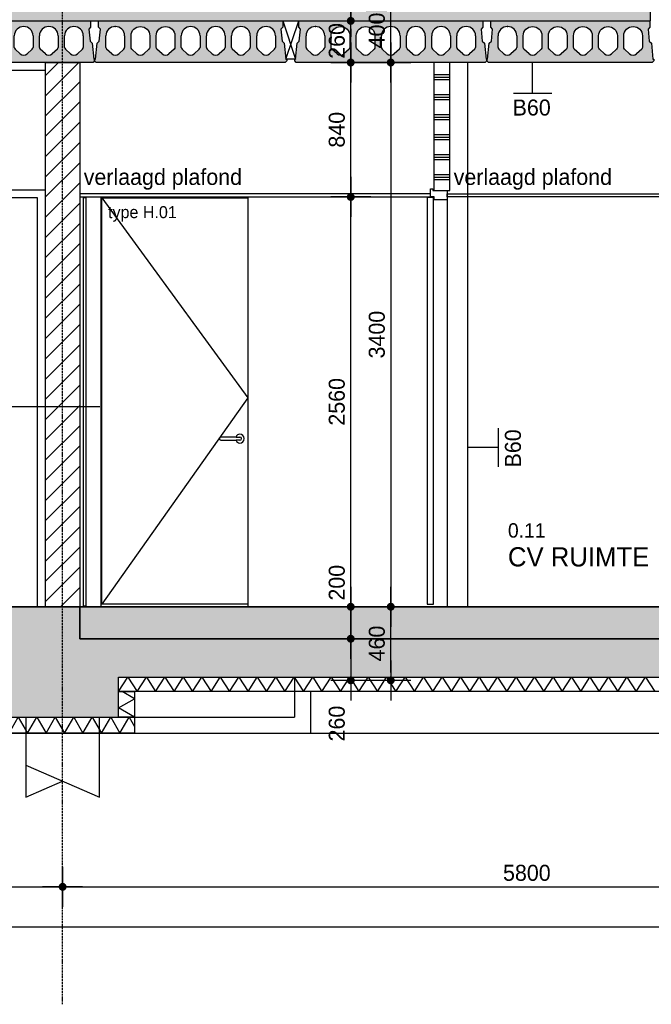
# Model space of a CAD drawing. Header units: millimetres. Extents: x -297000 to 504135, y -166520 to 252050.
# Tile 246 of 250: x 17857 to 21803, y -37084 to -30933. Entities that reach past the tile are written whole.
import ezdxf
from ezdxf.enums import TextEntityAlignment as Align

# ---------------------------------------------------------------- set-up
doc = ezdxf.new("R2010")
doc.units = ezdxf.units.MM
doc.header["$MEASUREMENT"] = 0
for name, pattern in [('ACAD_ISO10W100', [18, 12, -3, 0, -3]), ('CENTER', [50.800000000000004, 31.75, -6.349999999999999, 6.349999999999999, -6.349999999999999]), ('HIDDEN2', [4.762499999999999, 3.175, -1.5875])]:
    doc.linetypes.add(name, pattern=pattern)
doc.layers.get('Defpoints').update_dxf_attribs({"color": 6})
doc.layers.add('000_FRAME_N', color=30, linetype='Continuous', plot=False)
for name, color, linetype in [('010_D0050_D', 1, 'Continuous'), ('010_T0050_T', 4, 'Continuous'), ('010_T0100_T', 4, 'Continuous'), ('040_AXPRI_B', 9, 'CENTER'), ('053_SHADE_S', 253, 'Continuous'), ('068_HATCH_H', 8, 'Continuous'), ('080_SYMB_DETAIL', 4, 'Continuous'), ('080_SYMBO_G', 1, 'Continuous'), ('200_PRIMA_G', 3, 'Continuous'), ('210_INSUL_G', 8, 'Continuous'), ('220_WALIN_E', 1, 'Continuous'), ('220_WALIN_G', 1, 'Continuous'), ('299_CONCR_G', 3, 'Continuous'), ('299_CONCR_H', 251, 'Continuous'), ('320_DOORS_E', 8, 'Continuous'), ('320_DOORS_G', 2, 'Continuous'), ('420_WAFIN_G', 1, 'Continuous'), ('450_CEIFI_G', 2, 'Continuous')]:
    doc.layers.add(name, color=color, linetype=linetype)
doc.styles.add('VMX 1 SMALL 100', font='unvr55w.TTF', dxfattribs={"height": 100})
doc.styles.add('VMX 2 MEDIUM 50', font='unvr55w.TTF', dxfattribs={"height": 100})
doc.styles.add('VMX 4 GIANT 50', font='unvr55w.TTF', dxfattribs={"height": 300})
doc.dimstyles.new('VMX 50', dxfattribs={"dimscale": 50, "dimtxt": 1, "dimasz": 1, "dimexe": 2, "dimexo": 2, "dimgap": 0.7, "dimtad": 1, "dimdec": 0, "dimdsep": 46, "dimtxsty": 'VMX 2 MEDIUM 50', "dimblk1": 'VMX-DIM-ARROW', "dimblk2": 'VMX-DIM-ARROW', "dimsah": 1, "dimcen": 1, "dimdle": 2, "dimse1": 1, "dimse2": 1, "dimclrd": 256, "dimclre": 256, "dimclrt": 256, "dimadec": 0, "dimazin": 0, "dimtm": 1e-09, "dimtfac": 1, "dimtdec": 0, "dimtmove": 2, "dimatfit": 2, "dimldrblk": 'VMX-DIM-ARROW', "dimfxl": 0, "dimtolj": 2, "dimlwd": -1, "dimarcsym": 0})

# ---------------------------------------------------------------- blocks, each defined once
blk = doc.blocks.new('VMX-DIM-ARROW')
h = blk.add_hatch(color=256)
edge = h.paths.add_edge_path()
edge.add_arc((0, 0), 0.5, 0, 360)
for p, q in [((0, 2.500000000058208), (0, -2.499999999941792)), ((-2.5, 0), (2.5, 0))]:
    blk.add_line(p, q)
blk = doc.blocks.new('*D482')
at = {"layer": '010_D0050_D'}
blk.add_line((19925.00000244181, -34550.00000125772), (19925.00000244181, -32089.99967309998), dxfattribs=at)
at = {"layer": 'Defpoints', "color": 0}
for p in [(19925.00000244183, -32039.99967309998), (19925.00000244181, -32039.99967309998), (19924.99999995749, -34600.00000125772)]:
    blk.add_point(p, dxfattribs=at)
at = {"layer": '010_D0050_D', "xscale": 50, "yscale": 50, "zscale": 50}
for p, rotation in [((19925.00000244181, -32039.99967309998), 90), ((19925.00000244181, -34600.00000125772), 270)]:
    blk.add_blockref('VMX-DIM-ARROW', p, dxfattribs=dict(at, rotation=rotation))
at = {"layer": '010_D0050_D', "insert": (19838.12190180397, -33319.99983717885), "char_height": 100, "attachment_point": 5, "rotation": 90, "style": 'VMX 2 MEDIUM 50'}
blk.add_mtext('\\A2;2560', dxfattribs=at)
blk = doc.blocks.new('*D483')
at = {"layer": '010_D0050_D'}
blk.add_line((19924.99999995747, -31989.99967309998), (19924.99999995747, -31250.00000125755), dxfattribs=at)
at = {"layer": 'Defpoints', "color": 0}
for p in [(19602.99999566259, -31200.00000125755), (19924.99999995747, -31200.00000125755), (19924.99999995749, -32039.99967309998)]:
    blk.add_point(p, dxfattribs=at)
at = {"layer": '010_D0050_D', "xscale": 50, "yscale": 50, "zscale": 50}
for p, rotation in [((19924.99999995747, -31200.00000125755), 90), ((19924.99999995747, -32039.99967309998), 270)]:
    blk.add_blockref('VMX-DIM-ARROW', p, dxfattribs=dict(at, rotation=rotation))
at = {"layer": '010_D0050_D', "insert": (19838.12189931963, -31619.99983717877), "char_height": 100, "attachment_point": 5, "rotation": 90, "style": 'VMX 2 MEDIUM 50'}
blk.add_mtext('\\A2;840', dxfattribs=at)
blk = doc.blocks.new('*D484')
at = {"layer": '010_D0050_D'}
blk.add_line((19924.99999995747, -31150.00000125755), (19924.99999995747, -30990.00004977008), dxfattribs=at)
at = {"layer": 'Defpoints', "color": 0}
for p in [(19332.99999549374, -30940.00004977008), (19924.99999995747, -30940.00004977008), (19602.99999566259, -31200.00000125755)]:
    blk.add_point(p, dxfattribs=at)
at = {"layer": '010_D0050_D', "xscale": 50, "yscale": 50, "zscale": 50}
for p, rotation in [((19924.99999995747, -30940.00004977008), 90), ((19924.99999995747, -31200.00000125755), 270)]:
    blk.add_blockref('VMX-DIM-ARROW', p, dxfattribs=dict(at, rotation=rotation))
at = {"layer": '010_D0050_D', "insert": (19838.12189931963, -31065.00004977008), "char_height": 100, "attachment_point": 5, "rotation": 90, "style": 'VMX 2 MEDIUM 50'}
blk.add_mtext('\\A2;260', dxfattribs=at)
blk = doc.blocks.new('*D488')
at = {"layer": '010_D0050_D'}
blk.add_line((19924.99999995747, -34649.99967231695), (19924.99999995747, -34750.00000164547), dxfattribs=at)
at = {"layer": 'Defpoints', "color": 0}
for p in [(17981.99999992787, -34599.99967231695), (17981.99999992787, -34800.00000164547), (19924.99999995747, -34800.00000164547)]:
    blk.add_point(p, dxfattribs=at)
at = {"layer": '010_D0050_D', "xscale": 50, "yscale": 50, "zscale": 50}
for p, rotation in [((19924.99999995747, -34599.99967231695), 90), ((19924.99999995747, -34800.00000164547), 270)]:
    blk.add_blockref('VMX-DIM-ARROW', p, dxfattribs=dict(at, rotation=rotation))
at = {"layer": '010_D0050_D', "insert": (19838.12189931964, -34449.9998369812), "char_height": 100, "attachment_point": 5, "rotation": 90, "style": 'VMX 2 MEDIUM 50'}
blk.add_mtext('\\A2;200', dxfattribs=at)
blk = doc.blocks.new('*D489')
at = {"layer": '010_D0050_D'}
blk.add_line((19924.99999995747, -34850.00000164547), (19924.99999995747, -35009.99968895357), dxfattribs=at)
at = {"layer": 'Defpoints', "color": 0}
for p in [(17981.99999992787, -34800.00000164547), (18224.99999992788, -35059.99968895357), (19924.99999995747, -35059.99968895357)]:
    blk.add_point(p, dxfattribs=at)
at = {"layer": '010_D0050_D', "xscale": 50, "yscale": 50, "zscale": 50}
for p, rotation in [((19924.99999995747, -34800.00000164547), 90), ((19924.99999995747, -35059.99968895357), 270)]:
    blk.add_blockref('VMX-DIM-ARROW', p, dxfattribs=dict(at, rotation=rotation))
at = {"layer": '010_D0050_D', "insert": (19838.12189931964, -35329.99984529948), "char_height": 100, "attachment_point": 5, "rotation": 90, "style": 'VMX 2 MEDIUM 50'}
blk.add_mtext('\\A2;260', dxfattribs=at)
blk = doc.blocks.new('*D491')
at = {"layer": '010_D0050_D'}
blk.add_line((20174.99999995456, -31150.000001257), (20174.99999995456, -30849.99815500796), dxfattribs=at)
at = {"layer": 'Defpoints', "color": 0}
for p in [(19582.99999570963, -30799.99815500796), (20174.99999995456, -30799.99815500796), (19852.99999565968, -31200.000001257)]:
    blk.add_point(p, dxfattribs=at)
at = {"layer": '010_D0050_D', "xscale": 50, "yscale": 50, "zscale": 50}
for p, rotation in [((20174.99999995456, -30799.99815500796), 90), ((20174.99999995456, -31200.000001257), 270)]:
    blk.add_blockref('VMX-DIM-ARROW', p, dxfattribs=dict(at, rotation=rotation))
at = {"layer": '010_D0050_D', "insert": (20088.12189931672, -30999.99907813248), "char_height": 100, "attachment_point": 5, "rotation": 90, "style": 'VMX 2 MEDIUM 50'}
blk.add_mtext('\\A2;400', dxfattribs=at)
blk = doc.blocks.new('*D492')
at = {"layer": '010_D0050_D'}
for p, q in [((19924.99999995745, -30750.00000125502), (19924.99999995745, -30700.00000125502)), ((19924.99999995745, -30940.00000125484), (19924.99999995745, -30800.00000125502)), ((19924.99999995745, -30990.00000125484), (19924.99999995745, -31040.00000125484))]:
    blk.add_line(p, q, dxfattribs=at)
at = {"layer": 'Defpoints', "color": 0}
for p in [(18299.9999999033, -30800.00000125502), (19924.99999995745, -30800.00000125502), (18299.9999999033, -30940.00000125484)]:
    blk.add_point(p, dxfattribs=at)
at = {"layer": '010_D0050_D', "xscale": 50, "yscale": 50, "zscale": 50}
for p, rotation in [((19924.99999995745, -30800.00000125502), 270), ((19924.99999995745, -30940.00000125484), 90)]:
    blk.add_blockref('VMX-DIM-ARROW', p, dxfattribs=dict(at, rotation=rotation))
at = {"layer": '010_D0050_D', "insert": (19838.12189931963, -30620.0000320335), "char_height": 100, "attachment_point": 5, "rotation": 90, "style": 'VMX 2 MEDIUM 50'}
blk.add_mtext('\\A2;140', dxfattribs=at)
blk = doc.blocks.new('*D495')
at = {"layer": '010_D0050_D'}
blk.add_line((20174.99999990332, -31250.00000125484), (20174.99999990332, -34549.99967231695), dxfattribs=at)
at = {"layer": 'Defpoints', "color": 0}
for p in [(20442.99996575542, -31200.00000125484), (20174.99999990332, -34599.99967231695), (20442.99996575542, -34599.99967231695)]:
    blk.add_point(p, dxfattribs=at)
at = {"layer": '010_D0050_D', "xscale": 50, "yscale": 50, "zscale": 50}
for p, rotation in [((20174.99999990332, -31200.00000125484), 90), ((20174.99999990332, -34599.99967231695), 270)]:
    blk.add_blockref('VMX-DIM-ARROW', p, dxfattribs=dict(at, rotation=rotation))
at = {"layer": '010_D0050_D', "insert": (20088.12189926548, -32899.99983678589), "char_height": 100, "attachment_point": 5, "rotation": 90, "style": 'VMX 2 MEDIUM 50'}
blk.add_mtext('\\A2;3400', dxfattribs=at)
blk = doc.blocks.new('*D496')
at = {"layer": '010_D0050_D'}
blk.add_line((20174.99999990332, -35009.99968895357), (20174.99999990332, -34650.00000125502), dxfattribs=at)
at = {"layer": 'Defpoints', "color": 0}
for p in [(18474.99999992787, -34600.00000125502), (20174.99999990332, -34600.00000125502), (18474.99999992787, -35059.99968895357)]:
    blk.add_point(p, dxfattribs=at)
at = {"layer": '010_D0050_D', "xscale": 50, "yscale": 50, "zscale": 50}
for p, rotation in [((20174.99999990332, -34600.00000125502), 90), ((20174.99999990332, -35059.99968895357), 270)]:
    blk.add_blockref('VMX-DIM-ARROW', p, dxfattribs=dict(at, rotation=rotation))
at = {"layer": '010_D0050_D', "insert": (20088.12189926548, -34829.99984510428), "char_height": 100, "attachment_point": 5, "rotation": 90, "style": 'VMX 2 MEDIUM 50'}
blk.add_mtext('\\A2;460', dxfattribs=at)
blk = doc.blocks.new('WAND B60')
for p, q in [((1.201632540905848, 0), (-1.201632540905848, 0)), ((0, 0), (0, -1.9055541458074))]:
    blk.add_line(p, q)
at = {"style": 'VMX 1 SMALL 100'}
blk.add_attdef('B60', text='', height=1, dxfattribs=at).set_placement((0, 0.9139582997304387), align=Align.MIDDLE_CENTER)
blk = doc.blocks.new('GRID02')
at = {"layer": '040_AXPRI_B', "linetype": 'ACAD_ISO10W100'}
blk.add_line((5799.999997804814, -2483.904000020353), (5799.999997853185, 11470.78071810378), dxfattribs=at)
at = {"layer": 'Defpoints'}
blk.add_lwpolyline([(-4000, 0), (27199.99999785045, 0)], dxfattribs=at)
blk = doc.blocks.new('KANAALPLAAT260')
at = {"layer": '299_CONCR_H'}
h = blk.add_hatch(color=256, dxfattribs=at)
h.paths.add_polyline_path([(5.049627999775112, 120.4962809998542), (18.44946200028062, 133.8961149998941), (25.96350099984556, 209.0364990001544), (15, 220), (15, 260), (1165, 260), (1165, 220), (1154.036499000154, 209.0364990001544), (1161.550537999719, 133.8961149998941), (1174.950372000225, 120.4962809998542), (1185, 20), (1190, 20), (1190, 10), (1180, 0), (0, 0), (-10, 10), (-10, 20), (-5, 20)])
edge = h.paths.add_edge_path(flags=16)
edge.add_arc((119, 76.68257113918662), 31.68257478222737, 226.8415831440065, 313.1584168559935)
edge.add_line((140.6714472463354, 53.57123368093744), (172.760268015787, 83.66084609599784))
edge.add_arc((162.5, 94.60282490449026), 15, 313.1584168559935, 360)
edge.add_line((177.5, 94.60282490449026), (177.5, 166.5))
edge.add_arc((119, 166.5), 58.5, 0, 180)
edge.add_line((60.5, 166.5), (60.5, 94.60282490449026))
edge.add_arc((75.5, 94.60282490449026), 14.99999999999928, 180, 226.8415831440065)
edge.add_line((65.239731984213, 83.66084609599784), (97.32855275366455, 53.57123368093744))
edge = h.paths.add_edge_path(flags=16)
edge.add_line((254.3285527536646, 53.57123368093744), (222.239731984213, 83.66084609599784))
edge.add_arc((232.5, 94.60282490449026), 14.99999999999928, 180, 226.8415831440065, ccw=False)
edge.add_line((217.5, 94.60282490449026), (217.5, 166.5))
edge.add_arc((276, 166.5), 58.5, 0, 180, ccw=False)
edge.add_line((334.5, 166.5), (334.5, 94.60282490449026))
edge.add_arc((319.5, 94.60282490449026), 15, -46.841583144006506, 0, ccw=False)
edge.add_line((329.760268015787, 83.66084609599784), (297.6714472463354, 53.57123368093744))
edge.add_arc((276, 76.68257113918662), 31.68257478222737, 226.8415831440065, 313.1584168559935, ccw=False)
edge = h.paths.add_edge_path(flags=16)
edge.add_arc((389.5, 94.60282490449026), 14.99999999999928, 180, 226.8415831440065)
edge.add_line((379.239731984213, 83.66084609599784), (411.3285527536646, 53.57123368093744))
edge.add_arc((433, 76.68257113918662), 31.68257478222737, 226.8415831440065, 313.1584168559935)
edge.add_line((454.6714472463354, 53.57123368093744), (486.760268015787, 83.66084609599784))
edge.add_arc((476.5, 94.60282490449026), 15, 313.1584168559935, 360)
edge.add_line((491.5, 94.60282490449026), (491.5, 166.5))
edge.add_arc((433, 166.5), 58.5, 0, 180)
edge.add_line((374.5, 166.5), (374.5, 94.60282490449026))
edge = h.paths.add_edge_path(flags=16)
edge.add_arc((590, 76.68257113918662), 31.68257478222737, 226.8415831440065, 313.1584168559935)
edge.add_line((611.6714472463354, 53.57123368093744), (643.760268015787, 83.66084609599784))
edge.add_arc((633.5, 94.60282490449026), 15, 313.1584168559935, 360)
edge.add_line((648.5, 94.60282490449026), (648.5, 166.5))
edge.add_arc((590, 166.5), 58.5, 0, 180)
edge.add_line((531.5, 166.5), (531.5, 94.60282490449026))
edge.add_arc((546.5, 94.60282490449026), 14.99999999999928, 180, 226.8415831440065)
edge.add_line((536.239731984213, 83.66084609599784), (568.3285527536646, 53.57123368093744))
edge = h.paths.add_edge_path(flags=16)
edge.add_line((725.3285527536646, 53.57123368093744), (693.239731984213, 83.66084609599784))
edge.add_arc((703.5, 94.60282490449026), 14.99999999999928, 180, 226.8415831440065, ccw=False)
edge.add_line((688.5, 94.60282490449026), (688.5, 166.5))
edge.add_arc((747, 166.5), 58.5, 0, 180, ccw=False)
edge.add_line((805.5, 166.5), (805.5, 94.60282490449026))
edge.add_arc((790.5, 94.60282490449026), 15, -46.841583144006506, 0, ccw=False)
edge.add_line((800.760268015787, 83.66084609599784), (768.6714472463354, 53.57123368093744))
edge.add_arc((747, 76.68257113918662), 31.68257478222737, 226.8415831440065, 313.1584168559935, ccw=False)
edge = h.paths.add_edge_path(flags=16)
edge.add_arc((860.5, 94.60282490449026), 14.99999999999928, 180, 226.8415831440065)
edge.add_line((850.239731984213, 83.66084609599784), (882.3285527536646, 53.57123368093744))
edge.add_arc((904, 76.68257113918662), 31.68257478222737, 226.8415831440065, 313.1584168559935)
edge.add_line((925.6714472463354, 53.57123368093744), (957.760268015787, 83.66084609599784))
edge.add_arc((947.5, 94.60282490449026), 15, 313.1584168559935, 360)
edge.add_line((962.5, 94.60282490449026), (962.5, 166.5))
edge.add_arc((904, 166.5), 58.5, 0, 180)
edge.add_line((845.5, 166.5), (845.5, 94.60282490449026))
edge = h.paths.add_edge_path(flags=16)
edge.add_line((1002.5, 94.60282490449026), (1002.5, 166.5))
edge.add_arc((1061, 166.5), 58.5, 0, 180, ccw=False)
edge.add_line((1119.5, 166.5), (1119.5, 94.60282490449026))
edge.add_arc((1104.5, 94.60282490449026), 15, -46.841583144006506, 0, ccw=False)
edge.add_line((1114.760268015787, 83.66084609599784), (1082.671447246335, 53.57123368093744))
edge.add_arc((1061, 76.68257113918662), 31.68257478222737, 226.8415831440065, 313.1584168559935, ccw=False)
edge.add_line((1039.328552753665, 53.57123368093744), (1007.239731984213, 83.66084609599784))
edge.add_arc((1017.5, 94.60282490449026), 14.99999999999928, 180, 226.8415831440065, ccw=False)
at = {"layer": '299_CONCR_G'}
for p, q in [((60.5, 94.60282490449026), (60.5, 166.5)), ((177.5, 166.5), (177.5, 94.60282490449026)), ((531.5, 94.60282490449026), (531.5, 166.5)), ((648.5, 166.5), (648.5, 94.60282490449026)), ((688.5, 94.60282490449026), (688.5, 166.5)), ((805.5, 166.5), (805.5, 94.60282490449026)), ((845.5, 94.60282490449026), (845.5, 166.5)), ((962.5, 166.5), (962.5, 94.60282490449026)), ((1002.5, 94.60282490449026), (1002.5, 166.5)), ((1119.5, 166.5), (1119.5, 94.60282490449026)), ((97.32855275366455, 53.57123368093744), (65.239731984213, 83.66084609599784)), ((254.3285527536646, 53.57123368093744), (222.239731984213, 83.66084609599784)), ((329.760268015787, 83.66084609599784), (297.6714472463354, 53.57123368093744)), ((411.3285527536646, 53.57123368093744), (379.239731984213, 83.66084609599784)), ((486.760268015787, 83.66084609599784), (454.6714472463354, 53.57123368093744)), ((568.3285527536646, 53.57123368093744), (536.239731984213, 83.66084609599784)), ((643.760268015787, 83.66084609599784), (611.6714472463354, 53.57123368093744)), ((725.3285527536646, 53.57123368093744), (693.239731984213, 83.66084609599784)), ((800.760268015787, 83.66084609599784), (768.6714472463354, 53.57123368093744)), ((882.3285527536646, 53.57123368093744), (850.239731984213, 83.66084609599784)), ((957.760268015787, 83.66084609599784), (925.6714472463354, 53.57123368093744)), ((1039.328552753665, 53.57123368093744), (1007.239731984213, 83.66084609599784)), ((1114.760268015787, 83.66084609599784), (1082.671447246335, 53.57123368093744))]:
    blk.add_line(p, q, dxfattribs=at)
blk.add_lwpolyline([(1161.550537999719, 133.8961149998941), (1174.950372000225, 120.4962809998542), (1185, 20), (1190, 20), (1190, 10), (1180, 0), (0, 0), (-10, 10), (-10, 20), (-5, 20), (5.049627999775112, 120.4962809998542), (18.44946200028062, 133.8961149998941), (25.96350099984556, 209.0364990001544), (15, 220), (15, 260), (1165, 260), (1165, 220), (1154.036499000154, 209.0364990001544)], close=True, dxfattribs=at)
for points in [[(222.2397319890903, 83.6608460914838, -0.2072792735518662), (217.5, 94.60282490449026), (217.5, 166.5, -0.9999999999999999), (334.5, 166.5), (334.5, 94.60282490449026, -0.2072792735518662), (329.7602680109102, 83.66084609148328)], [(379.2397319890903, 83.6608460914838, -0.2072792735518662), (374.5, 94.60282490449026), (374.5, 166.5, -0.9999999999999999), (491.5, 166.5), (491.5, 94.60282490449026, -0.2072792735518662), (486.7602680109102, 83.66084609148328)]]:
    blk.add_lwpolyline(points, format="xyb", dxfattribs=at)
blk.add_lwpolyline([(172.760268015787, 83.66084609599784), (140.6714472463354, 53.57123368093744)], dxfattribs=at)
for centre, radius, start, end in [((119, 166.5), 58.5, 0, 180), ((590, 166.5), 58.5, 0, 180), ((747, 166.5), 58.5, 0, 180), ((904, 166.5), 58.5, 0, 180), ((1061, 166.5), 58.5, 0, 180), ((75.5, 94.60282490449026), 14.99999999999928, 180, 226.8415831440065), ((162.5, 94.60282490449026), 15, 313.1584168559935, 0), ((546.5, 94.60282490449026), 14.99999999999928, 180, 226.8415831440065), ((633.5, 94.60282490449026), 15, 313.1584168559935, 0), ((703.5, 94.60282490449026), 14.99999999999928, 180, 226.8415831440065), ((790.5, 94.60282490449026), 15, 313.1584168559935, 0), ((860.5, 94.60282490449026), 14.99999999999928, 180, 226.8415831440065), ((947.5, 94.60282490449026), 15, 313.1584168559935, 0), ((1017.5, 94.60282490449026), 14.99999999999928, 180, 226.8415831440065), ((1104.5, 94.60282490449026), 15, 313.1584168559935, 0), ((119, 76.68257113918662), 31.68257478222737, 226.8415831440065, 313.1584168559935), ((276, 76.68257113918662), 31.68257478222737, 226.8415831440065, 313.1584168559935), ((433, 76.68257113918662), 31.68257478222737, 226.8415831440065, 313.1584168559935), ((590, 76.68257113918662), 31.68257478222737, 226.8415831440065, 313.1584168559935), ((747, 76.68257113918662), 31.68257478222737, 226.8415831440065, 313.1584168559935), ((904, 76.68257113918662), 31.68257478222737, 226.8415831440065, 313.1584168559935), ((1061, 76.68257113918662), 31.68257478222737, 226.8415831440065, 313.1584168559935)]:
    blk.add_arc(centre, radius, start, end, dxfattribs=at)
at = {"layer": '299_CONCR_G', "linetype": 'ByBlock'}
blk.add_point((119.0456621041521, 224.9999821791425), dxfattribs=at)
blk = doc.blocks.new('KANAALPLAAT260_passtrook2')
at = {"layer": '299_CONCR_H'}
h = blk.add_hatch(color=256, dxfattribs=at)
h.paths.add_polyline_path([(1008, 260), (15, 260), (15, 220), (25.96350099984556, 209.0364990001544), (18.44946200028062, 133.896114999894), (5.049627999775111, 120.4962809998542), (-4.999999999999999, 20), (-10, 20), (-10, 10), (0, 0), (1023, 0), (1033, 10), (1033, 20), (1028, 20), (1017.950372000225, 120.4962809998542), (1004.550537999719, 133.8961149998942), (997.0364990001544, 209.0364990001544), (1008, 220)])
h.paths.add_polyline_path([(805.5, 166.5), (805.5, 94.60282490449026, -0.2072792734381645), (800.7602680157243, 83.66084609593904), (768.671447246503, 53.57123368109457, -0.3955083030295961), (725.3285527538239, 53.57123368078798), (693.2397319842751, 83.66084609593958, -0.2072792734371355), (688.5, 94.60282490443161), (688.5, 166.5, -1)], flags=16)
h.paths.add_polyline_path([(962.5, 166.5), (962.5, 94.60282490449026, -0.2072792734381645), (957.7602680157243, 83.66084609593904), (925.671447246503, 53.57123368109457, -0.3955083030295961), (882.3285527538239, 53.57123368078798), (850.2397319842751, 83.66084609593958, -0.2072792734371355), (845.5, 94.60282490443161), (845.5, 166.5, -1)], flags=16)
h.paths.add_polyline_path([(648.5, 166.5), (648.5, 94.60282490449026, -0.2072792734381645), (643.7602680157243, 83.66084609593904), (611.671447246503, 53.57123368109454, -0.3955083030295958), (568.328552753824, 53.57123368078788), (536.2397319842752, 83.66084609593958, -0.207279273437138), (531.5, 94.60282490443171), (531.5, 166.5, -1)], flags=16)
h.paths.add_polyline_path([(491.5, 166.5000000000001), (491.5, 94.60282490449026, -0.2072792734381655), (486.7602680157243, 83.66084609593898), (454.671447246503, 53.57123368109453, -0.3955083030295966), (411.3285527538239, 53.57123368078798), (379.2397319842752, 83.66084609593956, -0.2072792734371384), (374.5, 94.6028249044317), (374.5, 166.5, -1)], flags=16)
h.paths.add_polyline_path([(334.5, 166.4999999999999), (334.5, 94.60282490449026, -0.2072792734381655), (329.7602680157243, 83.66084609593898), (297.671447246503, 53.57123368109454, -0.3955083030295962), (254.3285527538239, 53.57123368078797), (222.2397319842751, 83.66084609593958, -0.207279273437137), (217.5, 94.60282490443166), (217.5, 166.5, -1)], flags=16)
h.paths.add_polyline_path([(177.5, 166.5000000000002), (177.5, 94.60282490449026, -0.2072792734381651), (172.7602680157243, 83.660846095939), (140.671447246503, 53.57123368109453, -0.3955083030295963), (97.32855275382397, 53.57123368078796), (65.23973198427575, 83.660846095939, -0.2072792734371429), (60.5, 94.60282490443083), (60.5, 166.5, -1)], flags=16)
at = {"layer": '299_CONCR_G'}
for p, q in [((60.5, 94.60282490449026), (60.5, 166.5)), ((177.5, 166.5), (177.5, 94.60282490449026)), ((97.32855275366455, 53.57123368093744), (65.239731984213, 83.66084609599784)), ((254.3285527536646, 53.57123368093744), (222.239731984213, 83.66084609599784)), ((329.760268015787, 83.66084609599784), (297.6714472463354, 53.57123368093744)), ((411.3285527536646, 53.57123368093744), (379.239731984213, 83.66084609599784)), ((486.760268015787, 83.66084609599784), (454.6714472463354, 53.57123368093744)), ((568.3285527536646, 53.57123368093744), (536.239731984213, 83.66084609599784)), ((643.760268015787, 83.66084609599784), (611.6714472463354, 53.57123368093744)), ((725.3285527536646, 53.57123368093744), (693.239731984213, 83.66084609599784)), ((800.760268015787, 83.66084609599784), (768.6714472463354, 53.57123368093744)), ((882.3285527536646, 53.57123368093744), (850.239731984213, 83.66084609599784)), ((957.760268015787, 83.66084609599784), (925.6714472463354, 53.57123368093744))]:
    blk.add_line(p, q, dxfattribs=at)
blk.add_lwpolyline([(1004.550537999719, 133.8961149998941), (1017.950372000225, 120.4962809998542), (1028, 20), (1033, 20), (1033, 10), (1023, 0), (0, 0), (-10, 10), (-10, 20), (-5, 20), (5.049627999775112, 120.4962809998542), (18.44946200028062, 133.8961149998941), (25.96350099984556, 209.0364990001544), (15, 220), (15, 260), (1008, 260), (1008, 220), (997.0364990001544, 209.0364990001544)], close=True, dxfattribs=at)
for points in [[(222.2397319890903, 83.6608460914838, -0.2072792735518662), (217.5, 94.60282490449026), (217.5, 166.5, -0.9999999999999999), (334.5, 166.5), (334.5, 94.60282490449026, -0.2072792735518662), (329.7602680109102, 83.66084609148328)], [(379.2397319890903, 83.6608460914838, -0.2072792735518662), (374.5, 94.60282490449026), (374.5, 166.5, -0.9999999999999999), (491.5, 166.5), (491.5, 94.60282490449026, -0.2072792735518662), (486.7602680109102, 83.66084609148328)], [(536.2397319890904, 83.6608460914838, -0.2072792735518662), (531.5, 94.60282490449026), (531.5, 166.5, -0.9999999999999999), (648.5, 166.5), (648.5, 94.60282490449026, -0.2072792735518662), (643.7602680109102, 83.66084609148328)], [(693.2397319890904, 83.6608460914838, -0.2072792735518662), (688.5, 94.60282490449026), (688.5, 166.5, -0.9999999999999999), (805.5, 166.5), (805.5, 94.60282490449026, -0.2072792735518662), (800.7602680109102, 83.66084609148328)], [(850.2397319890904, 83.6608460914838, -0.2072792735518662), (845.5, 94.60282490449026), (845.5, 166.5, -0.9999999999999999), (962.5, 166.5), (962.5, 94.60282490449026, -0.2072792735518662), (957.7602680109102, 83.66084609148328)]]:
    blk.add_lwpolyline(points, format="xyb", dxfattribs=at)
blk.add_lwpolyline([(172.760268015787, 83.66084609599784), (140.6714472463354, 53.57123368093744)], dxfattribs=at)
for centre, radius, start, end in [((119, 166.5), 58.5, 0, 180), ((75.5, 94.60282490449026), 14.99999999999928, 180, 226.8415831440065), ((162.5, 94.60282490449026), 15, 313.1584168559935, 0), ((119, 76.68257113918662), 31.68257478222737, 226.8415831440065, 313.1584168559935), ((276, 76.68257113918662), 31.68257478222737, 226.8415831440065, 313.1584168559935), ((433, 76.68257113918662), 31.68257478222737, 226.8415831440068, 313.1584168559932), ((590, 76.68257113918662), 31.68257478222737, 226.8415831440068, 313.1584168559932), ((747, 76.68257113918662), 31.68257478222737, 226.8415831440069, 313.1584168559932), ((904, 76.68257113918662), 31.68257478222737, 226.8415831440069, 313.1584168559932)]:
    blk.add_arc(centre, radius, start, end, dxfattribs=at)
at = {"layer": '299_CONCR_G', "linetype": 'ByBlock'}
blk.add_point((119.0456621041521, 224.9999821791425), dxfattribs=at)
blk = doc.blocks.new('1006_X-03.02')
at = {"layer": '053_SHADE_S'}
h = blk.add_hatch(color=256, dxfattribs=at)
h.paths.add_polyline_path([(-100.0000022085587, 3730), (9258.001644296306, 3729.999962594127), (9258.001451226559, 3800.00000000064), (-100.0000022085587, 3800)])
h.paths.add_polyline_path([(11266.00145551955, 3730), (23300.01137784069, 3729.999962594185), (23300.01118477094, 3800.00000000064), (11266.00145551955, 3800)])
h.paths.add_polyline_path([(-100.000002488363, 3659.999962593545), (9472.001648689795, 3659.999947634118), (9472.001455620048, 3729.999985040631), (-100.000002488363, 3729.999962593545)])
h.paths.add_polyline_path([(11052.00145122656, 3659.999982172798), (23300.0115709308, 3659.992544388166), (23300.01137786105, 3729.992581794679), (11052.00145122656, 3729.999982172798)])
blk.add_hatch(color=256, dxfattribs=at).paths.add_polyline_path([(5906.99999781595, -200.000000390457), (11052.00145106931, -200.000000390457), (11052.00145106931, 0.0003289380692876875), (5906.99999781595, 0.0003289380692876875)])
at = {"layer": '068_HATCH_H'}
h = blk.add_hatch(dxfattribs=at)
h.set_pattern_fill('AR-CONC', color=256, scale=10, style=0)
h.set_pattern_definition([(49.99999999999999, (-12325.00000211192, 34600.00000125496), (71.72601826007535, -6.275213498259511), [7.5, -82.5]), (355, (-12325.00000211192, 34600.00000125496), (-13.8751333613, 75.21921337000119), [6, -66]), (100.4514, (-12319.02283411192, 34599.47706725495), (57.85093817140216, 68.94395420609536), [6.374019, -70.11421119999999]), (46.18420000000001, (-12325.00000211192, 34620.00000125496), (106.7241048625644, -16.55190143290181), [11.25, -123.75]), (96.6356, (-12316.10632761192, 34618.62067055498), (93.46627055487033, 97.41178709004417), [9.561028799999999, -105.1713]), (351.1842, (-12325.00000211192, 34620.00000125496), (93.46619451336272, 97.41186009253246), [9, -99]), (21, (-12315.00000211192, 34615.00000125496), (59.69070521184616, -40.26188906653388), [7.5, -82.5]), (326.0000000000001, (-12315.00000211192, 34615.00000125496), (24.33153319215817, 72.5150045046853), [6, -66]), (71.4514, (-12310.02577881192, 34611.64484065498), (84.02226285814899, 32.25304967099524), [6.374019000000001, -70.1142112]), (37.50000000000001, (-12325.00000211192, 34600.00000125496), (1.215985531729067, 33.28938538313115), [0, -65.19999999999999, 0, -67, 0, -66.25]), (7.499999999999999, (-12325.00000211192, 34600.00000125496), (26.30695374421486, 39.44117118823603), [0, -38.2, 0, -63.7, 0, -25.25]), (327.5, (-12347.30000211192, 34600.00000125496), (53.38224361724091, -2.25548717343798), [0, -25, 0, -78, 0, -103.5]), (317.5, (-12357.30000211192, 34600.00000125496), (58.31861693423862, 10.01049823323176), [0, -32.5, 0, -51.8, 0, -73.5])])
h.paths.add_polyline_path([(11052.00145122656, 3659.999982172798), (23300.0115709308, 3659.992544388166), (23300.01137786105, 3729.992581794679), (11052.00145122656, 3729.999982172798)])
h.paths.add_polyline_path([(-100.000002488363, 3659.999962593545), (9472.001648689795, 3659.999947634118), (9472.001455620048, 3729.999985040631), (-100.000002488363, 3729.999962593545)])
h = blk.add_hatch(dxfattribs=at)
h.set_pattern_fill('ANSI31', color=256, scale=715, style=0)
h.set_pattern_definition([(45, (5693.000009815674, 0), (-63.19766856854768, 63.19766856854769), [])])
edge = h.paths.add_edge_path()
edge.add_line((5693.000009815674, 0), (5693.000009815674, 3400.000000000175))
edge.add_line((5693.000009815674, 3400.000000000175), (5907.000009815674, 3400.000000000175))
edge.add_line((5907.000009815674, 3400.000000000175), (5907.000014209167, 0.0003064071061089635))
edge.add_line((5907.000014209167, 0.0003064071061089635), (5693.000009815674, 0.0003064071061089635))
h = blk.add_hatch(dxfattribs=at)
h.set_pattern_fill('PLAST', color=256, scale=500, angle=180, style=0)
h.set_pattern_definition([(180, (-16915.00595156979, 34600.00000125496), (-1.530808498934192e-14, -125), []), (180, (-16915.00595156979, 34584.37500125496), (-1.530808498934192e-14, -125), []), (180, (-16915.00595156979, 34568.75000125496), (-1.530808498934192e-14, -125), [])])
h.paths.add_polyline_path([(8217.99996394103, 2601.000328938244), (8217.999963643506, 3400.000000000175), (8117.999963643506, 3400.000000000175), (8117.99996364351, 2601.000328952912)])
at = {"layer": '299_CONCR_H'}
blk.add_hatch(color=256, dxfattribs=at).paths.add_polyline_path([(23549.99999784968, -690.0000000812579), (23550.00043746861, -239.999692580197), (23299.99999787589, -239.9999867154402), (23299.99999787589, -3.904569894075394e-07), (14868.00001088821, -3.904569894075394e-07), (14868.00001088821, -200.000000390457), (5906.99999781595, -200.000000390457), (5906.99999781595, 0), (-100, 0), (-100, -239.9996876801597), (-350, -239.9996925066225), (-350, -690), (350, -690), (350, -240.0000010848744), (5449.999998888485, -240), (5449.99999781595, -690.000000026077), (6149.99999781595, -690.000000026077), (6149.99999781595, -440.000000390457), (10809.00145367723, -440.000000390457), (10809.00145038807, -690.000000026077), (11509.0014536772, -690.0000288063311), (11509.0014536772, -440.000000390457), (14625.00000981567, -440.000000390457), (14625.00000981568, -690.000000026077), (15325.00000981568, -690.000000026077), (15325.00000940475, -240.000000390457), (22850.00033803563, -240.0000810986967), (22850.00033803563, -690.0000000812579)])
at = {"layer": '068_HATCH_H'}
for points in [[(6149.99999781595, -530.0003127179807), (6207.73501962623, -440.0000092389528), (6265.470041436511, -530.0003127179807), (6323.205063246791, -440.0000092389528), (6380.940085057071, -530.0003127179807), (6438.675106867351, -440.0000092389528), (6496.410128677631, -530.0003127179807), (6554.145153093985, -440.0000047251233), (6611.880177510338, -530.0003127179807), (6669.615199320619, -440.0000092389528), (6727.350221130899, -530.0003127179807), (6785.085242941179, -440.0000092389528), (6842.820264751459, -530.0003127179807), (6900.555286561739, -440.0000092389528), (6958.290308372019, -530.0003127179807), (7016.025330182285, -440.0000092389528), (7073.760351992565, -530.0003127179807), (7131.495373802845, -440.0000092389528), (7189.230395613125, -530.0003127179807), (7246.965417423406, -440.0000092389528), (7304.700439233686, -530.0003127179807), (7362.435463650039, -440.0000047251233), (7420.170488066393, -530.0003127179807), (7477.905509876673, -440.0000092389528), (7535.640531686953, -530.0003127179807), (7593.375553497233, -440.0000092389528), (7651.110575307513, -530.0003127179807), (7708.845597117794, -440.0000092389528), (7766.580618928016, -530.0003127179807), (7824.315640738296, -440.0000092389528), (7882.050662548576, -530.0003127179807), (7939.785684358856, -440.0000092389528), (7997.520706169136, -530.0003127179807), (8055.255727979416, -440.0000092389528), (8112.990749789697, -530.0003127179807), (8170.72577420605, -440.0000047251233), (8228.460798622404, -530.0003127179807), (8286.195820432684, -440.0000092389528), (8343.930842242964, -530.0003127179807), (8401.665864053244, -440.0000092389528), (8459.400885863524, -530.0003127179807), (8517.135907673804, -440.0000092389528), (8574.870929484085, -530.0003127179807), (8632.60595129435, -440.0000092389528), (8690.34097310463, -530.0003127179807), (8748.07599491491, -440.0000092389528), (8805.81101672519, -530.0003127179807), (8863.54603853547, -440.0000092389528), (8921.281060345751, -530.0003127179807), (8979.016084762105, -440.0000047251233), (9036.751109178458, -530.0003127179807), (9094.486130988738, -440.0000092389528), (9152.221152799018, -530.0003127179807), (9209.956174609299, -440.0000092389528), (9267.691196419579, -530.0003127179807), (9325.426218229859, -440.0000092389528), (9383.161240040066, -530.0003127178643), (9440.896261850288, -440.0000092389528), (9498.631283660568, -530.0003127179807)], [(6249.99999781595, -690.000000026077), (6150.000006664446, -632.2649782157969), (6249.99999781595, -574.5299564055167), (6172.872392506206, -530.0003127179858)], [(5349.999992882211, -790.0000085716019), (5407.735014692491, -690.0000174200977), (5465.470036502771, -790.0000085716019), (5523.205058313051, -690.0000174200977), (5580.940080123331, -790.0000085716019), (5638.675101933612, -690.0000174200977), (5696.410123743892, -790.0000085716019), (5754.145148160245, -690.0000129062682), (5811.880172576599, -790.0000085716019), (5869.615194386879, -690.0000174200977), (5927.350216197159, -790.0000085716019), (5985.085238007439, -690.0000174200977), (6042.820259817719, -790.0000085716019), (6100.555281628, -690.0000174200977), (6158.29030343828, -790.0000085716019), (6216.025335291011, -690.000000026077), (6249.99999781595, -748.8458416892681)]]:
    blk.add_lwpolyline(points, dxfattribs=at)
at = {"layer": '200_PRIMA_G', "color": 1}
for points in [[(5569.999998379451, -690.000000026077), (5569.999998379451, -990.000000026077), (6029.999998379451, -1190.000000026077), (6029.999998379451, -690.000000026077)], [(5569.999998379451, -990.000000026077), (5569.999998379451, -1190.000000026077), (5799.999998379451, -1090.000000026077)]]:
    blk.add_lwpolyline(points, dxfattribs=at)
at = {"layer": '210_INSUL_G', "color": 1}
for points in [[(6149.99999781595, -440.000000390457), (10809.00145367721, -440.0000003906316), (10809.00145367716, -530.0003127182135), (6149.99999781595, -530.0003127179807), (6149.99999781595, -440.000000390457)], [(6149.99999781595, -690.000000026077), (6149.999997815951, -530.0003127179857), (6249.999992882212, -530.0003127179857), (6249.99999781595, -690.000000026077), (6149.99999781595, -690.000000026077)], [(5349.99999781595, -690.000000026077), (6249.99999781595, -690.000000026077), (6249.99999781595, -790.000000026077), (5349.99999781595, -790.0000000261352), (5349.99999781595, -690.000000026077)]]:
    blk.add_lwpolyline(points, dxfattribs=at)
at = {"layer": '210_INSUL_G'}
for points in [[(6249.99999781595, -790.000000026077), (7349.99999781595, -790.000000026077), (7349.999997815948, -530.0003127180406)], [(450, -790), (22749.99990226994, -790.0105126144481)]]:
    blk.add_lwpolyline(points, dxfattribs=at)
at = {"layer": '220_WALIN_E'}
for points in [[(8331.99996364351, 0.0003289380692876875), (8331.99996364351, 3400.000000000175)], [(5643.000009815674, 1.224646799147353e-14), (5643.000009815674, 2555.000325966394), (4093.000009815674, 2555.000325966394), (4093.000009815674, 0), (4043.000009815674, 0), (4043.000009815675, 2605.000325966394), (5693.000009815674, 2605.000325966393)], [(6041.999997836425, 0.0003289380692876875), (6041.998707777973, 2560.032208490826)], [(6044.490935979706, 15.0330575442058), (6044.498707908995, 2555.032212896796), (6957.508497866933, 2555.000325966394), (6957.500725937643, 15.00117061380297), (6044.490935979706, 15.0330575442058)], [(6960.000895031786, 0.0003289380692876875), (6959.998840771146, 2560.000325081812)]]:
    blk.add_lwpolyline(points, dxfattribs=at)
at = {"layer": '220_WALIN_G', "color": 2, "ltscale": 10}
blk.add_lwpolyline([(5693.000009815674, 0), (5693.000009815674, 3400.000000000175), (5907.000009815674, 3400.000000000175), (5907.000014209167, 0.0003064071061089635), (5693.000009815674, 0.0003064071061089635)], dxfattribs=at)
at = {"layer": '220_WALIN_G', "ltscale": 10}
blk.add_lwpolyline([(8217.99996394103, 2601.000328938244), (8217.999963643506, 3400.000000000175), (8117.999963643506, 3400.000000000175), (8117.99996364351, 2601.000328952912), (8217.99996394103, 2601.000328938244)], dxfattribs=at)
at = {"layer": '299_CONCR_G'}
for points in [[(-100.000002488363, 3659.999962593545), (9472.001648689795, 3659.999947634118), (9472.001455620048, 3729.999985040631), (-100.000002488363, 3729.999962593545)], [(5906.99999781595, -200.000000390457), (11052.00145106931, -200.000000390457), (11052.00145106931, 0.0003289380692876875), (5906.99999781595, 0.0003289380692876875)]]:
    blk.add_lwpolyline(points, close=True, dxfattribs=at)
for points in [[(7174.999997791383, 3659.999951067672), (7254.999997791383, 3420.000000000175), (7194.999997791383, 3420.000000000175), (7274.999997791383, 3659.999951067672)], [(23549.99999784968, -690.0000000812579), (23550.00043746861, -239.999692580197), (23299.99999787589, -239.9999867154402), (23299.99999787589, -3.904569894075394e-07), (14868.00001088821, -3.904569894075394e-07), (14868.00001088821, -200.000000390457), (5906.99999781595, -200.000000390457), (5906.99999781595, 0), (-100, 0)], [(350, -240.0000010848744), (5449.999998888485, -240), (5449.99999781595, -690.000000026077), (6149.99999781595, -690.000000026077), (6149.99999781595, -440.000000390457), (10809.00145367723, -440.000000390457), (10809.00145038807, -690.000000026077), (11509.0014536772, -690.0000288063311), (11509.0014536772, -440.000000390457), (14625.00000981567, -440.000000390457), (14625.00000981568, -690.000000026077), (15325.00000981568, -690.000000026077), (15325.00000940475, -240.000000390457), (22850.00033803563, -240.0000810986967), (22850.00033803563, -690.0000000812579), (23549.99999784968, -690.0000000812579)]]:
    blk.add_lwpolyline(points, dxfattribs=at)
at = {"layer": '299_CONCR_G', "color": 8, "linetype": 'HIDDEN2'}
blk.add_lwpolyline([(6249.99999781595, -690.000000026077), (7249.99999781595, -690.000000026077), (7249.99999781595, -440.000000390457)], dxfattribs=at)
at = {"layer": '320_DOORS_E', "color": 1, "extrusion": (0, 1, 0)}
for p, q in [((6883.469794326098, 1060.001170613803), (6907.469794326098, 1060.001170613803)), ((6907.469794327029, 1040.001170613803), (6883.469794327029, 1040.001170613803))]:
    blk.add_line(p, q, dxfattribs=at)
at = {"layer": '320_DOORS_E'}
blk.add_lwpolyline([(6044.498707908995, 2555.032212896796), (6957.504611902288, 1305.000748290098), (6044.490935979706, 15.0330575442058)], dxfattribs=at)
at = {"layer": '320_DOORS_E', "color": 1}
blk.add_lwpolyline([(6883.469794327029, 1040.001170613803, 0.3205488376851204), (6907.469794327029, 1022.501170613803, 0.9999999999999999), (6907.469794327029, 1077.501170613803, 0.3540864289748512), (6883.469794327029, 1060.001170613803), (6789.469794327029, 1060.001170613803, 0.9999999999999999), (6789.469794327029, 1040.001170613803)], format="xyb", close=True, dxfattribs=at)
blk.add_arc((6907.469794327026, 1050.001170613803), 9.999999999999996, 270, 90, dxfattribs=at)
at = {"layer": '320_DOORS_G'}
for points in [[(8202.999963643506, 2601.000328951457), (8202.999964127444, 2543.000328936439), (8121.999955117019, 2543.000328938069), (8121.999955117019, 2560.000328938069), (8098.99996364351, 2560.000328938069), (8098.99996364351, 2610.000328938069), (8113.000015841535, 2610.000328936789), (8113.000015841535, 2601.000328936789), (8202.999963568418, 2601.000328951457)], [(8076.999963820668, 15.00032893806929), (8116.999963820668, 15.00032893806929), (8116.99996364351, 2557.500328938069), (8076.99996364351, 2557.500328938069)]]:
    blk.add_lwpolyline(points, close=True, dxfattribs=at)
at = {"layer": '320_DOORS_G', "color": 1}
blk.add_lwpolyline([(8202.999964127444, 2543.000328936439), (8202.999964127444, -1.455191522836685e-09)], dxfattribs=at)
at = {"layer": '420_WAFIN_G'}
blk.add_lwpolyline([(5948.00000791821, 5.000328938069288), (5948.000010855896, 2555.000325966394), (5929.000010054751, 2555.000325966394), (5929.00000791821, 5.000328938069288), (5948.00000791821, 5.000328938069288)], dxfattribs=at)
at = {"layer": '450_CEIFI_G'}
for points in [[(5693.000009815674, 3350.000000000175), (14.99292965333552, 3350.000000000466)], [(5907.000010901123, 2560.000322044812), (8098.99996364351, 2560.000328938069), (8098.999963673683, 2580.000328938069), (5907.000010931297, 2580.000322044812), (5907.000010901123, 2560.000322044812)], [(11052.00145106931, 2560.000321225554), (8202.999963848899, 2560.000328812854), (8202.999963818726, 2580.000328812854), (11052.00145103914, 2580.000321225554), (11052.00145106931, 2560.000321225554)]]:
    blk.add_lwpolyline(points, dxfattribs=at)
for name, p in [('GRID02', (0, 0)), ('KANAALPLAAT260', (4809.999997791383, 3400.000000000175)), ('KANAALPLAAT260', (6009.999997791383, 3400.000000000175)), ('KANAALPLAAT260', (7259.999997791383, 3400.000000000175)), ('KANAALPLAAT260_passtrook2', (8459.999997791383, 3400.000000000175))]:
    blk.add_blockref(name, p)
at = {"layer": '080_SYMBO_G', "ltscale": 2}
ref = blk.add_blockref('WAND B60', (8735.999997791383, 3209.444585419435), dxfattribs=dict(at, xscale=100, yscale=100, zscale=100, rotation=180))
ref.add_attrib('B60', 'B60', dxfattribs={"layer": '0', "height": 99.99999999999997, "style": 'VMX 1 SMALL 100'}).set_placement((8730.259388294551, 3118.828344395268), align=Align.MIDDLE_CENTER)
ref = blk.add_blockref('WAND B60', (8522.55537822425, 994.9562275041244), dxfattribs=dict(at, xscale=100, yscale=100, zscale=100, rotation=270))
ref.add_attrib('B60', 'B60', dxfattribs={"layer": '0', "height": 99.99999999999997, "rotation": 90, "style": 'VMX 1 SMALL 100'}).set_placement((8613.171619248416, 989.2156180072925), align=Align.MIDDLE_CENTER)
blk = doc.blocks.new('*D832')
at = {"layer": '010_D0050_D'}
blk.add_line((12375.00430926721, -36350.00023882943), (18075.00430929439, -36350.00023882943), dxfattribs=at)
at = {"layer": 'Defpoints', "color": 0}
for p in [(12325.00430926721, -33350.00023882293), (18125.00430929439, -33350.00023882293), (18125.00430929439, -36350.00023882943)]:
    blk.add_point(p, dxfattribs=at)
at = {"layer": '010_D0050_D', "xscale": 50, "yscale": 50, "zscale": 50, "rotation": 180}
blk.add_blockref('VMX-DIM-ARROW', (12325.00430926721, -36350.00023882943), dxfattribs=at)
at = {"layer": '010_D0050_D', "xscale": 50, "yscale": 50, "zscale": 50}
blk.add_blockref('VMX-DIM-ARROW', (18125.00430929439, -36350.00023882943), dxfattribs=at)
at = {"layer": '010_D0050_D', "insert": (15225.0043092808, -36263.12213819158), "char_height": 100, "attachment_point": 5, "style": 'VMX 2 MEDIUM 50'}
blk.add_mtext('\\A2;5800', dxfattribs=at)
blk = doc.blocks.new('*D834')
at = {"layer": '010_D0050_D'}
blk.add_line((18175.00430929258, -36350.00023882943), (23875.00430932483, -36350.00023882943), dxfattribs=at)
at = {"layer": 'Defpoints', "color": 0}
for p in [(23925.00430932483, -36350.00023882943), (18125.00430929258, -36602.34622440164), (23925.00430932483, -36894.66388969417)]:
    blk.add_point(p, dxfattribs=at)
at = {"layer": '010_D0050_D', "xscale": 50, "yscale": 50, "zscale": 50, "rotation": 180}
blk.add_blockref('VMX-DIM-ARROW', (18125.00430929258, -36350.00023882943), dxfattribs=at)
at = {"layer": '010_D0050_D', "xscale": 50, "yscale": 50, "zscale": 50}
blk.add_blockref('VMX-DIM-ARROW', (23925.00430932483, -36350.00023882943), dxfattribs=at)
at = {"layer": '010_D0050_D', "insert": (21025.00430930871, -36263.12213819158), "char_height": 100, "attachment_point": 5, "style": 'VMX 2 MEDIUM 50'}
blk.add_mtext('\\A2;5800', dxfattribs=at)
blk = doc.blocks.new('*D836')
at = {"layer": '010_D0050_D'}
blk.add_line((18175.00430929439, -36350.00023882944), (23875.00430932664, -36350.00023882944), dxfattribs=at)
at = {"layer": 'Defpoints', "color": 0}
for p in [(18125.00430929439, -33350.00023882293), (23925.00430932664, -33350.00023882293), (23925.00430932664, -36350.00023882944)]:
    blk.add_point(p, dxfattribs=at)
at = {"layer": '010_D0050_D', "xscale": 50, "yscale": 50, "zscale": 50, "rotation": 180}
blk.add_blockref('VMX-DIM-ARROW', (18125.00430929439, -36350.00023882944), dxfattribs=at)
at = {"layer": '010_D0050_D', "xscale": 50, "yscale": 50, "zscale": 50}
blk.add_blockref('VMX-DIM-ARROW', (23925.00430932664, -36350.00023882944), dxfattribs=at)
at = {"layer": '010_D0050_D', "insert": (21025.00430931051, -36263.12213819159), "char_height": 100, "attachment_point": 5, "style": 'VMX 2 MEDIUM 50'}
blk.add_mtext('\\A2;5800', dxfattribs=at)
blk = doc.blocks.new('*D837')
at = {"layer": '010_D0050_D'}
blk.add_line((12075.00430926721, -36600.00023882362), (35775.00430931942, -36600.00023882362), dxfattribs=at)
at = {"layer": 'Defpoints', "color": 0}
for p in [(12025.00430926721, -33350.00023882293), (35825.00430931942, -33350.00023882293), (35825.00430931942, -36600.00023882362)]:
    blk.add_point(p, dxfattribs=at)
at = {"layer": '010_D0050_D', "xscale": 50, "yscale": 50, "zscale": 50, "rotation": 180}
blk.add_blockref('VMX-DIM-ARROW', (12025.00430926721, -36600.00023882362), dxfattribs=at)
at = {"layer": '010_D0050_D', "xscale": 50, "yscale": 50, "zscale": 50}
blk.add_blockref('VMX-DIM-ARROW', (35825.00430931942, -36600.00023882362), dxfattribs=at)
at = {"layer": '010_D0050_D', "insert": (24272.07085705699, -36513.12213818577), "char_height": 100, "attachment_point": 5, "style": 'VMX 2 MEDIUM 50'}
blk.add_mtext('\\A2;23800', dxfattribs=at)

msp = doc.modelspace()

# ---------------------------------------------------------------- linework, layer by layer
at = {"layer": '080_SYMB_DETAIL', "color": 6}
msp.add_lwpolyline([(16147.00001470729, -33349.99999985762), (18357.00001502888, -33350.00000082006)], dxfattribs=at)

# ---------------------------------------------------------------- block references
msp.add_blockref('1006_X-03.02', (12325.00000211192, -34600.00000125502))

# ---------------------------------------------------------------- texts
at = {"layer": '000_FRAME_N', "insert": (0, -42050.00000250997), "char_height": 4000, "attachment_point": 7, "style": 'VMX 4 GIANT 50'}
msp.add_mtext('A0-03.01-50', dxfattribs=at)
at = {"layer": '010_T0050_T', "attachment_point": 7, "style": 'VMX 2 MEDIUM 50'}
for s, insert, char_height in [('type H.01', (18408.99999994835, -32194.99967528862), 75), ('{\\H0.75x;0.11\\H1.25x;\\P}CV RUIMTE', (20906.99996575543, -34349.99967231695), 120)]:
    msp.add_mtext(s, dxfattribs=dict(at, insert=insert, char_height=char_height))
at = {"layer": '010_T0100_T', "char_height": 100, "attachment_point": 7, "style": 'VMX 1 SMALL 100'}
for insert in [(18257.00001304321, -31994.9996792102), (20567.99996606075, -31994.99967921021)]:
    msp.add_mtext('verlaagd plafond', dxfattribs=dict(at, insert=insert))

# ---------------------------------------------------------------- dimensions: what is measured, and where the dimension line sits
at = {"layer": '010_D0050_D'}
for base, p1, p2, picture, middle in [((19924.99999995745, -30800.00000125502), (18299.9999999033, -30940.00000125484), (18299.9999999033, -30800.00000125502), '*D492', (19838.12189931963, -30620.0000320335)), ((19924.99999995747, -30940.00004977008), (19602.99999566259, -31200.00000125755), (19332.99999549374, -30940.00004977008), '*D484', (19838.12189931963, -31065.00004977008)), ((19924.99999995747, -31200.00000125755), (19924.99999995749, -32039.99967309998), (19602.99999566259, -31200.00000125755), '*D483', (19838.12189931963, -31619.99983717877)), ((19924.99999995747, -34800.00000164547), (17981.99999992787, -34599.99967231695), (17981.99999992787, -34800.00000164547), '*D488', (19838.12189931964, -34449.9998369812)), ((19924.99999995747, -35059.99968895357), (17981.99999992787, -34800.00000164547), (18224.99999992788, -35059.99968895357), '*D489', (19838.12189931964, -35329.99984529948))]:
    dim = msp.add_linear_dim(base=base, p1=p1, p2=p2, angle=90, dimstyle='VMX 50', dxfattribs=at)
    dim.commit()
    dim.dimension.update_dxf_attribs({"geometry": picture, "text_midpoint": middle, "dimtype": 160})
for base, p1, p2, picture, middle in [((20174.99999995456, -30799.99815500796), (19852.99999565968, -31200.000001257), (19582.99999570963, -30799.99815500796), '*D491', (20088.12189931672, -30999.99907813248)), ((20174.99999990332, -34599.99967231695), (20442.99996575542, -31200.00000125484), (20442.99996575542, -34599.99967231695), '*D495', (20088.12189926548, -32899.99983678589)), ((19925.00000244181, -32039.99967309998), (19924.99999995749, -34600.00000125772), (19925.00000244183, -32039.99967309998), '*D482', (19838.12190180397, -33319.99983717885)), ((20174.99999990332, -34600.00000125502), (18474.99999992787, -35059.99968895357), (18474.99999992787, -34600.00000125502), '*D496', (20088.12189926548, -34829.99984510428))]:
    dim = msp.add_linear_dim(base=base, p1=p1, p2=p2, angle=90, dimstyle='VMX 50', dxfattribs=at)
    dim.commit()
    dim.dimension.update_dxf_attribs({"geometry": picture, "text_midpoint": middle})
dim = msp.add_linear_dim(base=(35825.00430931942, -36600.00023882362), p1=(12025.00430926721, -33350.00023882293), p2=(35825.00430931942, -33350.00023882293), dimstyle='VMX 50', dxfattribs=at)
dim.commit()
dim.dimension.update_dxf_attribs({"geometry": '*D837', "text_midpoint": (24272.07085705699, -36513.12213818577), "dimtype": 160})
for base, p1, p2, picture, middle in [((18125.00430929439, -36350.00023882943), (12325.00430926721, -33350.00023882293), (18125.00430929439, -33350.00023882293), '*D832', (15225.0043092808, -36263.12213819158)), ((23925.00430932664, -36350.00023882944), (18125.00430929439, -33350.00023882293), (23925.00430932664, -33350.00023882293), '*D836', (21025.00430931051, -36263.12213819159)), ((23925.00430932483, -36350.00023882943), (18125.00430929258, -36602.34622440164), (23925.00430932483, -36894.66388969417), '*D834', (21025.00430930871, -36263.12213819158))]:
    dim = msp.add_linear_dim(base=base, p1=p1, p2=p2, dimstyle='VMX 50', dxfattribs=at)
    dim.commit()
    dim.dimension.update_dxf_attribs({"geometry": picture, "text_midpoint": middle})

doc.saveas('drawing.dxf')
